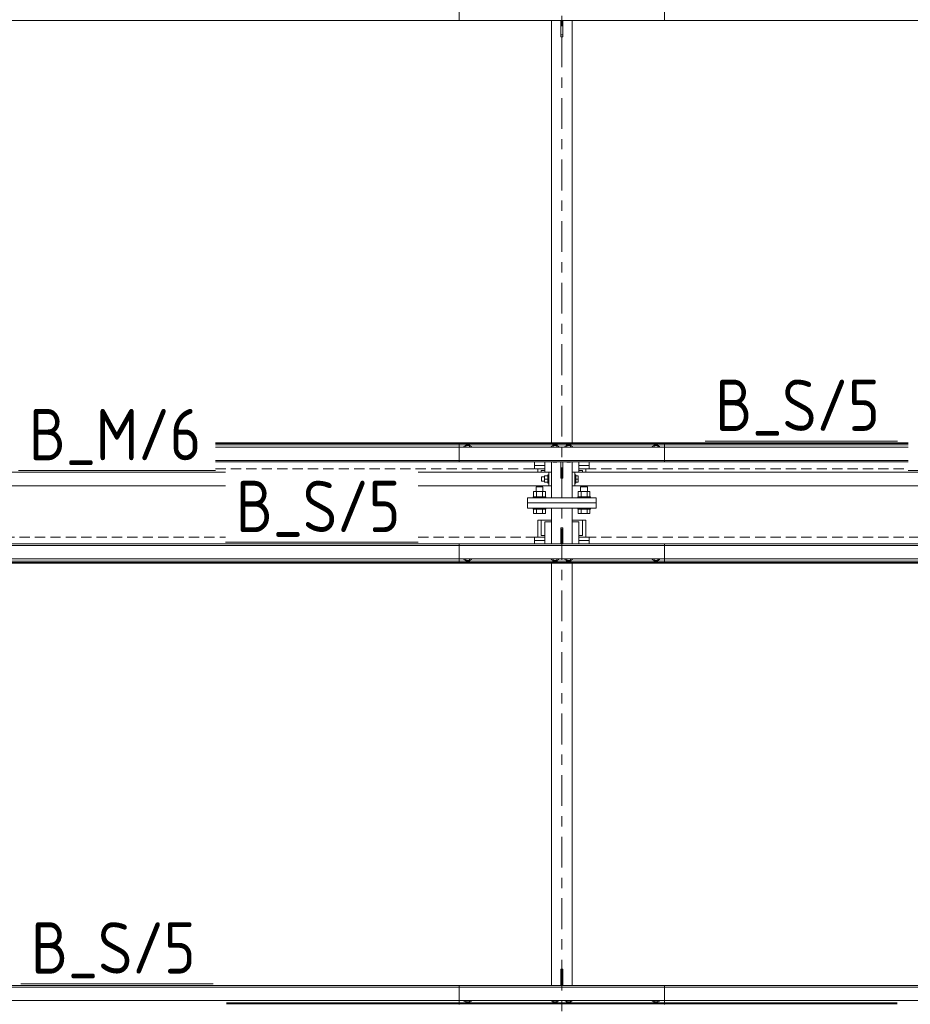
# Model space of a CAD drawing. Header units: millimetres. Extents: x 581 to 1768, y 561 to 1400.
# Tile 10 of 91: x 719 to 771, y 954 to 1012. Entities that reach past the tile are written whole.
import ezdxf

# ---------------------------------------------------------------- set-up
doc = ezdxf.new("R2010")
doc.units = ezdxf.units.MM
doc.header["$LTSCALE"] = 0.6
for name, pattern in [('VERDECKT2', [1.5, 1, -0.5]), ('XKITLINE00', [0]), ('XKITLINE03', [6, 3, -1, 1, -1])]:
    doc.linetypes.add(name, pattern=pattern)
for name, color, linetype, lineweight in [('Bolt', 7, 'Continuous', 0), ('Part', 2, 'Continuous', 0), ('PartMark', 3, 'Continuous', 0), ('S-GRID', 1, 'Continuous', 0)]:
    doc.layers.add(name, color=color, linetype=linetype, lineweight=lineweight)
doc.styles.add('ISOCPEUR', font='ISOCPEUR.TTF')

msp = doc.modelspace()

# ---------------------------------------------------------------- linework, layer by layer
at = {"layer": 'Bolt', "color": 3, "linetype": 'XKITLINE00', "lineweight": 0}
for p, q in [((750.298, 1011.473), (750.29, 1011.477)), ((750.506, 1011.473), (750.298, 1011.473)), ((750.514, 1011.477), (750.506, 1011.473)), ((751.098, 1011.473), (751.09, 1011.477)), ((751.306, 1011.473), (751.098, 1011.473)), ((751.314, 1011.477), (751.306, 1011.473)), ((745.192, 986.619), (745.083, 986.563)), ((745.083, 986.563), (745.083, 986.529)), ((745.198, 986.677), (745.182, 986.659)), ((745.182, 986.659), (745.182, 986.614)), ((745.412, 986.619), (745.192, 986.619)), ((745.192, 986.619), (745.192, 986.529)), ((745.242, 986.689), (745.198, 986.677)), ((745.302, 986.694), (745.242, 986.689)), ((745.362, 986.689), (745.302, 986.694)), ((745.406, 986.677), (745.362, 986.689)), ((745.422, 986.659), (745.406, 986.677)), ((745.521, 986.563), (745.412, 986.619)), ((745.412, 986.619), (745.412, 986.529)), ((745.422, 986.614), (745.422, 986.659)), ((745.521, 986.529), (745.521, 986.563)), ((750.292, 986.618), (750.183, 986.563)), ((750.183, 986.563), (750.183, 986.529)), ((750.298, 986.695), (750.282, 986.677)), ((750.282, 986.613), (750.282, 986.677)), ((750.512, 986.618), (750.292, 986.618)), ((750.292, 986.618), (750.292, 986.529)), ((750.342, 986.708), (750.298, 986.695)), ((750.402, 986.712), (750.342, 986.708)), ((750.462, 986.708), (750.402, 986.712)), ((750.506, 986.695), (750.462, 986.708)), ((750.522, 986.677), (750.506, 986.695)), ((750.621, 986.563), (750.512, 986.618)), ((750.512, 986.618), (750.512, 986.529)), ((750.522, 986.613), (750.522, 986.677)), ((750.621, 986.529), (750.621, 986.563)), ((751.092, 986.618), (750.983, 986.563)), ((750.983, 986.563), (750.983, 986.529)), ((751.098, 986.695), (751.082, 986.677)), ((751.082, 986.613), (751.082, 986.677)), ((751.312, 986.618), (751.092, 986.618)), ((751.092, 986.618), (751.092, 986.529)), ((751.142, 986.708), (751.098, 986.695)), ((751.202, 986.712), (751.142, 986.708)), ((751.262, 986.708), (751.202, 986.712)), ((751.306, 986.695), (751.262, 986.708)), ((751.322, 986.677), (751.306, 986.695)), ((751.421, 986.563), (751.312, 986.618)), ((751.312, 986.618), (751.312, 986.529)), ((751.322, 986.613), (751.322, 986.677)), ((751.421, 986.529), (751.421, 986.563)), ((756.192, 986.619), (756.083, 986.563)), ((756.083, 986.563), (756.083, 986.529)), ((756.198, 986.677), (756.182, 986.659)), ((756.182, 986.659), (756.182, 986.614)), ((756.412, 986.619), (756.192, 986.619)), ((756.192, 986.619), (756.192, 986.529)), ((756.242, 986.689), (756.198, 986.677)), ((756.302, 986.694), (756.242, 986.689)), ((756.362, 986.689), (756.302, 986.694)), ((756.406, 986.677), (756.362, 986.689)), ((756.422, 986.659), (756.406, 986.677)), ((756.521, 986.563), (756.412, 986.619)), ((756.412, 986.619), (756.412, 986.529)), ((756.422, 986.614), (756.422, 986.659)), ((756.521, 986.529), (756.521, 986.563)), ((750.298, 985.653), (750.29, 985.657)), ((750.506, 985.653), (750.298, 985.653)), ((750.514, 985.657), (750.506, 985.653)), ((751.098, 985.653), (751.09, 985.657)), ((751.306, 985.653), (751.098, 985.653)), ((751.314, 985.657), (751.306, 985.653)), ((749.612, 984.78), (749.612, 984.763)), ((749.612, 984.78), (749.792, 984.78)), ((749.612, 984.763), (749.612, 984.54)), ((749.792, 984.85), (749.792, 984.47)), ((749.792, 984.85), (749.992, 984.85)), ((749.792, 984.66), (749.992, 984.66)), ((749.992, 984.9), (749.992, 984.42)), ((749.992, 984.9), (750.042, 984.9)), ((751.562, 984.9), (751.612, 984.9)), ((751.612, 984.9), (751.612, 984.42)), ((751.612, 984.84), (751.762, 984.84)), ((751.612, 984.66), (751.762, 984.66)), ((751.762, 984.84), (751.762, 984.48)), ((749.702, 984.199), (749.302, 984.199)), ((749.302, 983.939), (749.302, 984.199)), ((749.612, 984.54), (749.792, 984.54)), ((749.702, 983.939), (749.702, 984.199)), ((749.792, 984.47), (749.992, 984.47)), ((749.992, 984.42), (750.042, 984.42)), ((751.562, 984.42), (751.612, 984.42)), ((751.612, 984.48), (751.762, 984.48)), ((752.302, 984.199), (751.902, 984.199)), ((751.902, 983.939), (751.902, 984.199)), ((752.302, 983.939), (752.302, 984.199)), ((749.872, 983.619), (749.132, 983.619)), ((749.132, 983.559), (749.132, 983.619)), ((749.848, 983.939), (749.156, 983.939)), ((749.156, 983.939), (749.156, 983.619)), ((749.329, 983.619), (749.329, 983.939)), ((749.675, 983.619), (749.675, 983.939)), ((749.848, 983.619), (749.848, 983.939)), ((749.872, 983.559), (749.872, 983.619)), ((752.472, 983.619), (751.732, 983.619)), ((751.732, 983.559), (751.732, 983.619)), ((752.448, 983.939), (751.756, 983.939)), ((751.756, 983.939), (751.756, 983.619)), ((751.929, 983.619), (751.929, 983.939)), ((752.275, 983.619), (752.275, 983.939)), ((752.448, 983.619), (752.448, 983.939)), ((752.472, 983.559), (752.472, 983.619)), ((749.132, 982.899), (749.132, 982.959)), ((749.872, 982.899), (749.132, 982.899)), ((749.156, 982.649), (749.156, 982.899)), ((749.329, 982.649), (749.329, 982.899)), ((749.675, 982.649), (749.675, 982.899)), ((749.848, 982.899), (749.848, 982.649)), ((749.872, 982.899), (749.872, 982.959)), ((751.732, 982.899), (751.732, 982.959)), ((752.472, 982.899), (751.732, 982.899)), ((751.756, 982.649), (751.756, 982.899)), ((751.929, 982.649), (751.929, 982.899)), ((752.275, 982.649), (752.275, 982.899)), ((752.448, 982.899), (752.448, 982.649)), ((752.472, 982.899), (752.472, 982.959)), ((749.848, 982.649), (749.156, 982.649)), ((752.448, 982.649), (751.756, 982.649)), ((750.29, 980.862), (750.298, 980.866)), ((750.298, 980.866), (750.506, 980.866)), ((750.506, 980.866), (750.514, 980.862)), ((751.09, 980.862), (751.098, 980.866)), ((751.098, 980.866), (751.306, 980.866)), ((751.306, 980.866), (751.314, 980.862)), ((745.083, 979.955), (745.083, 979.99)), ((745.083, 979.955), (745.192, 979.9)), ((745.182, 979.86), (745.182, 979.905)), ((745.182, 979.86), (745.198, 979.842)), ((745.192, 979.9), (745.192, 979.99)), ((745.192, 979.9), (745.412, 979.9)), ((745.198, 979.842), (745.242, 979.829)), ((745.242, 979.829), (745.302, 979.825)), ((745.302, 979.825), (745.362, 979.829)), ((745.362, 979.829), (745.406, 979.842)), ((745.406, 979.842), (745.422, 979.86)), ((745.412, 979.9), (745.412, 979.99)), ((745.412, 979.9), (745.521, 979.955)), ((745.422, 979.86), (745.422, 979.905)), ((745.521, 979.955), (745.521, 979.99)), ((750.183, 979.956), (750.183, 979.99)), ((750.183, 979.956), (750.292, 979.901)), ((750.282, 979.842), (750.282, 979.906)), ((750.282, 979.842), (750.298, 979.824)), ((750.292, 979.901), (750.292, 979.99)), ((750.292, 979.901), (750.512, 979.901)), ((750.298, 979.824), (750.342, 979.811)), ((750.342, 979.811), (750.402, 979.807)), ((750.402, 979.807), (750.462, 979.811)), ((750.462, 979.811), (750.506, 979.824)), ((750.506, 979.824), (750.522, 979.842)), ((750.512, 979.901), (750.512, 979.99)), ((750.512, 979.901), (750.621, 979.956)), ((750.522, 979.842), (750.522, 979.906)), ((750.621, 979.956), (750.621, 979.99)), ((750.983, 979.956), (750.983, 979.99)), ((750.983, 979.956), (751.092, 979.901)), ((751.082, 979.842), (751.082, 979.906)), ((751.082, 979.842), (751.098, 979.824)), ((751.092, 979.901), (751.092, 979.99)), ((751.092, 979.901), (751.312, 979.901)), ((751.098, 979.824), (751.142, 979.811)), ((751.142, 979.811), (751.202, 979.807)), ((751.202, 979.807), (751.262, 979.811)), ((751.262, 979.811), (751.306, 979.824)), ((751.306, 979.824), (751.322, 979.842)), ((751.312, 979.901), (751.312, 979.99)), ((751.312, 979.901), (751.421, 979.956)), ((751.322, 979.842), (751.322, 979.906)), ((751.421, 979.956), (751.421, 979.99)), ((756.083, 979.955), (756.083, 979.99)), ((756.083, 979.955), (756.192, 979.9)), ((756.182, 979.86), (756.182, 979.905)), ((756.182, 979.86), (756.198, 979.842)), ((756.192, 979.9), (756.192, 979.99)), ((756.192, 979.9), (756.412, 979.9)), ((756.198, 979.842), (756.242, 979.829)), ((756.242, 979.829), (756.302, 979.825)), ((756.302, 979.825), (756.362, 979.829)), ((756.362, 979.829), (756.406, 979.842)), ((756.406, 979.842), (756.422, 979.86)), ((756.412, 979.9), (756.412, 979.99)), ((756.412, 979.9), (756.521, 979.955)), ((756.422, 979.86), (756.422, 979.905)), ((756.521, 979.955), (756.521, 979.99)), ((750.29, 955.041), (750.298, 955.045)), ((750.298, 955.045), (750.506, 955.045)), ((750.506, 955.045), (750.514, 955.041)), ((751.09, 955.041), (751.098, 955.045)), ((751.098, 955.045), (751.306, 955.045)), ((751.306, 955.045), (751.314, 955.041)), ((745.083, 954.135), (745.083, 954.17)), ((745.083, 954.135), (745.192, 954.08)), ((745.192, 954.08), (745.192, 954.17)), ((745.412, 954.08), (745.412, 954.17)), ((745.412, 954.08), (745.521, 954.135)), ((745.521, 954.135), (745.521, 954.17)), ((750.183, 954.136), (750.183, 954.17)), ((750.183, 954.136), (750.292, 954.08)), ((750.282, 954.021), (750.282, 954.086)), ((750.292, 954.08), (750.292, 954.17)), ((750.512, 954.08), (750.512, 954.17)), ((750.512, 954.08), (750.621, 954.136)), ((750.522, 954.021), (750.522, 954.086)), ((750.621, 954.136), (750.621, 954.17)), ((750.983, 954.136), (750.983, 954.17)), ((750.983, 954.136), (751.092, 954.08)), ((751.082, 954.021), (751.082, 954.086)), ((751.092, 954.08), (751.092, 954.17)), ((751.312, 954.08), (751.312, 954.17)), ((751.312, 954.08), (751.421, 954.136)), ((751.322, 954.021), (751.322, 954.086)), ((751.421, 954.136), (751.421, 954.17)), ((756.083, 954.135), (756.083, 954.17)), ((756.083, 954.135), (756.192, 954.08)), ((756.192, 954.08), (756.192, 954.17)), ((756.412, 954.08), (756.412, 954.17)), ((756.412, 954.08), (756.521, 954.135)), ((756.521, 954.135), (756.521, 954.17)), ((745.182, 954.04), (745.182, 954.085)), ((745.182, 954.04), (745.198, 954.022)), ((745.192, 954.08), (745.412, 954.08)), ((745.198, 954.022), (745.242, 954.009)), ((745.242, 954.009), (745.302, 954.004)), ((745.302, 954.004), (745.362, 954.009)), ((745.362, 954.009), (745.406, 954.022)), ((745.406, 954.022), (745.422, 954.04)), ((745.422, 954.04), (745.422, 954.085)), ((750.282, 954.021), (750.298, 954.004)), ((750.292, 954.08), (750.512, 954.08)), ((750.298, 954.004), (750.342, 953.991)), ((750.342, 953.991), (750.402, 953.986)), ((750.402, 953.986), (750.462, 953.991)), ((750.462, 953.991), (750.506, 954.004)), ((750.506, 954.004), (750.522, 954.021)), ((751.082, 954.021), (751.098, 954.004)), ((751.092, 954.08), (751.312, 954.08)), ((751.098, 954.004), (751.142, 953.991)), ((751.142, 953.991), (751.202, 953.986)), ((751.202, 953.986), (751.262, 953.991)), ((751.262, 953.991), (751.306, 954.004)), ((751.306, 954.004), (751.322, 954.021)), ((756.182, 954.04), (756.182, 954.085)), ((756.182, 954.04), (756.198, 954.022)), ((756.192, 954.08), (756.412, 954.08)), ((756.198, 954.022), (756.242, 954.009)), ((756.242, 954.009), (756.302, 954.004)), ((756.302, 954.004), (756.362, 954.009)), ((756.362, 954.009), (756.406, 954.022)), ((756.406, 954.022), (756.422, 954.04)), ((756.422, 954.04), (756.422, 954.085))]:
    msp.add_line(p, q, dxfattribs=at)
at = {"layer": 'Part', "color": 2, "linetype": 'XKITLINE00', "lineweight": 0}
for p, q in [((744.802, 1012.596), (744.802, 1011.477)), ((756.802, 1012.596), (756.802, 1011.477)), ((692.802, 1011.477), (756.802, 1011.477)), ((744.802, 1011.477), (808.802, 1011.477)), ((750.202, 986.776), (750.202, 1011.477)), ((750.752, 1010.528), (750.752, 1011.477)), ((750.852, 1011.477), (750.852, 1010.528)), ((751.402, 986.776), (751.402, 1011.477)), ((750.752, 1010.645), (750.852, 1010.645)), ((750.852, 1010.528), (750.752, 1010.528)), ((730.558, 986.776), (756.802, 986.776)), ((730.558, 986.737), (756.802, 986.737)), ((730.558, 986.661), (756.802, 986.661)), ((730.558, 986.529), (756.802, 986.529)), ((744.802, 986.776), (744.802, 985.657)), ((744.802, 986.776), (771.046, 986.776)), ((744.802, 986.737), (771.046, 986.737)), ((744.802, 986.661), (771.046, 986.661)), ((744.802, 986.529), (771.046, 986.529)), ((756.802, 986.776), (756.802, 985.657)), ((730.558, 985.745), (756.802, 985.745)), ((730.558, 985.657), (756.802, 985.657)), ((744.802, 985.745), (771.046, 985.745)), ((744.802, 985.657), (771.046, 985.657)), ((749.202, 985.459), (749.202, 985.657)), ((749.202, 985.259), (749.202, 985.459)), ((749.202, 985.459), (749.802, 985.459)), ((749.202, 985.259), (749.402, 985.259)), ((749.402, 985.06), (749.402, 985.259)), ((749.402, 985.259), (749.802, 985.259)), ((749.802, 985.06), (749.802, 985.657)), ((750.202, 983.559), (750.202, 985.657)), ((750.752, 984.708), (750.752, 985.657)), ((750.852, 985.657), (750.852, 984.708)), ((751.402, 983.559), (751.402, 985.657)), ((751.802, 985.06), (751.802, 985.657)), ((751.802, 985.459), (752.402, 985.459)), ((751.802, 985.259), (752.202, 985.259)), ((752.202, 985.259), (752.402, 985.259)), ((752.202, 985.06), (752.202, 985.259)), ((752.402, 985.459), (752.402, 985.657)), ((752.402, 985.259), (752.402, 985.459)), ((699.562, 985.06), (731.147, 985.06)), ((742.402, 985.06), (750.042, 985.06)), ((749.602, 985.06), (749.602, 985.159)), ((749.602, 985.159), (749.802, 985.159)), ((750.202, 985.06), (750.042, 985.06)), ((750.042, 985.06), (750.042, 984.26)), ((750.752, 984.825), (750.852, 984.825)), ((750.852, 984.708), (750.752, 984.708)), ((751.402, 985.06), (751.562, 985.06)), ((751.562, 985.06), (751.562, 984.26)), ((751.562, 985.06), (783.147, 985.06)), ((751.802, 985.159), (752.002, 985.159)), ((752.002, 985.06), (752.002, 985.159)), ((699.562, 984.26), (731.147, 984.26)), ((742.402, 984.26), (750.042, 984.26)), ((750.042, 984.26), (750.202, 984.26)), ((751.562, 984.26), (751.402, 984.26)), ((751.562, 984.26), (783.147, 984.26)), ((752.802, 983.559), (748.802, 983.559)), ((748.802, 983.559), (748.802, 983.259)), ((752.802, 983.259), (752.802, 983.559)), ((748.802, 983.259), (752.802, 983.259)), ((752.802, 983.259), (748.802, 983.259)), ((748.802, 983.259), (748.802, 982.959)), ((748.802, 982.959), (752.802, 982.959)), ((750.202, 980.862), (750.202, 982.959)), ((751.402, 980.862), (751.402, 982.959)), ((752.802, 982.959), (752.802, 983.259)), ((749.402, 982.259), (749.602, 982.259)), ((749.402, 981.259), (749.402, 982.259)), ((749.602, 982.259), (750.202, 982.259)), ((749.602, 981.359), (749.602, 982.259)), ((749.802, 980.862), (749.802, 982.159)), ((749.802, 982.159), (750.202, 982.159)), ((750.752, 981.811), (750.752, 980.862)), ((750.752, 981.811), (750.852, 981.811)), ((750.852, 981.811), (750.852, 980.862)), ((751.402, 982.259), (752.002, 982.259)), ((751.402, 982.159), (751.802, 982.159)), ((751.802, 980.862), (751.802, 982.159)), ((752.002, 982.259), (752.202, 982.259)), ((752.002, 981.359), (752.002, 982.259)), ((752.202, 981.259), (752.202, 982.259)), ((749.202, 981.059), (749.202, 981.259)), ((749.202, 981.259), (749.402, 981.259)), ((749.402, 981.259), (749.802, 981.259)), ((749.602, 981.359), (749.802, 981.359)), ((750.752, 981.694), (750.852, 981.694)), ((751.802, 981.359), (752.002, 981.359)), ((751.802, 981.259), (752.202, 981.259)), ((752.202, 981.259), (752.402, 981.259)), ((752.402, 981.259), (752.402, 981.059)), ((756.802, 980.862), (692.802, 980.862)), ((692.802, 980.774), (756.802, 980.774)), ((808.802, 980.862), (744.802, 980.862)), ((744.802, 979.743), (744.802, 980.862)), ((744.802, 980.774), (808.802, 980.774)), ((749.202, 980.862), (749.202, 981.059)), ((749.202, 981.059), (749.802, 981.059)), ((751.802, 981.059), (752.402, 981.059)), ((752.402, 981.059), (752.402, 980.862)), ((756.802, 979.743), (756.802, 980.862)), ((692.802, 979.99), (756.802, 979.99)), ((692.802, 979.858), (756.802, 979.858)), ((692.802, 979.782), (756.802, 979.782)), ((756.802, 979.743), (692.802, 979.743)), ((744.802, 979.99), (808.802, 979.99)), ((744.802, 979.858), (808.802, 979.858)), ((744.802, 979.782), (808.802, 979.782)), ((808.802, 979.743), (744.802, 979.743)), ((750.202, 955.041), (750.202, 979.743)), ((751.402, 955.041), (751.402, 979.743)), ((750.752, 955.991), (750.752, 955.041)), ((750.752, 955.991), (750.852, 955.991)), ((750.752, 955.874), (750.852, 955.874)), ((750.852, 955.991), (750.852, 955.041)), ((756.802, 955.041), (692.802, 955.041)), ((692.802, 954.954), (756.802, 954.954)), ((808.802, 955.041), (744.802, 955.041)), ((744.802, 953.923), (744.802, 955.041)), ((744.802, 954.954), (808.802, 954.954)), ((756.802, 953.923), (756.802, 955.041)), ((692.802, 954.17), (756.802, 954.17)), ((744.802, 954.17), (808.802, 954.17)), ((731.203, 954.037), (756.802, 954.037)), ((731.203, 953.961), (756.802, 953.961)), ((744.802, 954.037), (770.401, 954.037)), ((744.802, 953.961), (770.401, 953.961))]:
    msp.add_line(p, q, dxfattribs=at)
at = {"layer": 'Part', "color": 4, "linetype": 'VERDECKT2', "lineweight": 0}
for p, q in [((730.558, 985.259), (749.402, 985.259)), ((752.202, 985.259), (771.046, 985.259)), ((700.202, 981.259), (731.147, 981.259)), ((742.402, 981.259), (749.402, 981.259)), ((752.202, 981.259), (783.147, 981.259))]:
    msp.add_line(p, q, dxfattribs=at)
at = {"layer": 'PartMark', "color": 1, "linetype": 'XKITLINE00', "lineweight": 0}
for p, q in [((759.175, 986.876), (770.429, 986.876)), ((719.046, 985.16), (730.558, 985.16)), ((771.046, 985.16), (782.558, 985.16)), ((731.147, 980.962), (742.402, 980.962)), ((719.175, 955.141), (730.429, 955.141))]:
    msp.add_line(p, q, dxfattribs=at)
at = {"layer": 'S-GRID', "color": 1, "linetype": 'XKITLINE03', "lineweight": 0}
msp.add_line((750.802, 792.742), (750.802, 1171.539), dxfattribs=at)

# ---------------------------------------------------------------- texts
at = {"layer": 'PartMark', "color": 1, "style": 'ISOCPEUR', "width": 0.85}
for s, p in [('B_S/5', (759.775, 987.476)), ('B_M/6', (719.646, 985.76)), ('B_S/5', (731.747, 981.562)), ('B_S/5', (719.775, 955.741))]:
    msp.add_text(s, height=3, dxfattribs=at).set_placement(p)

doc.saveas('drawing.dxf')
